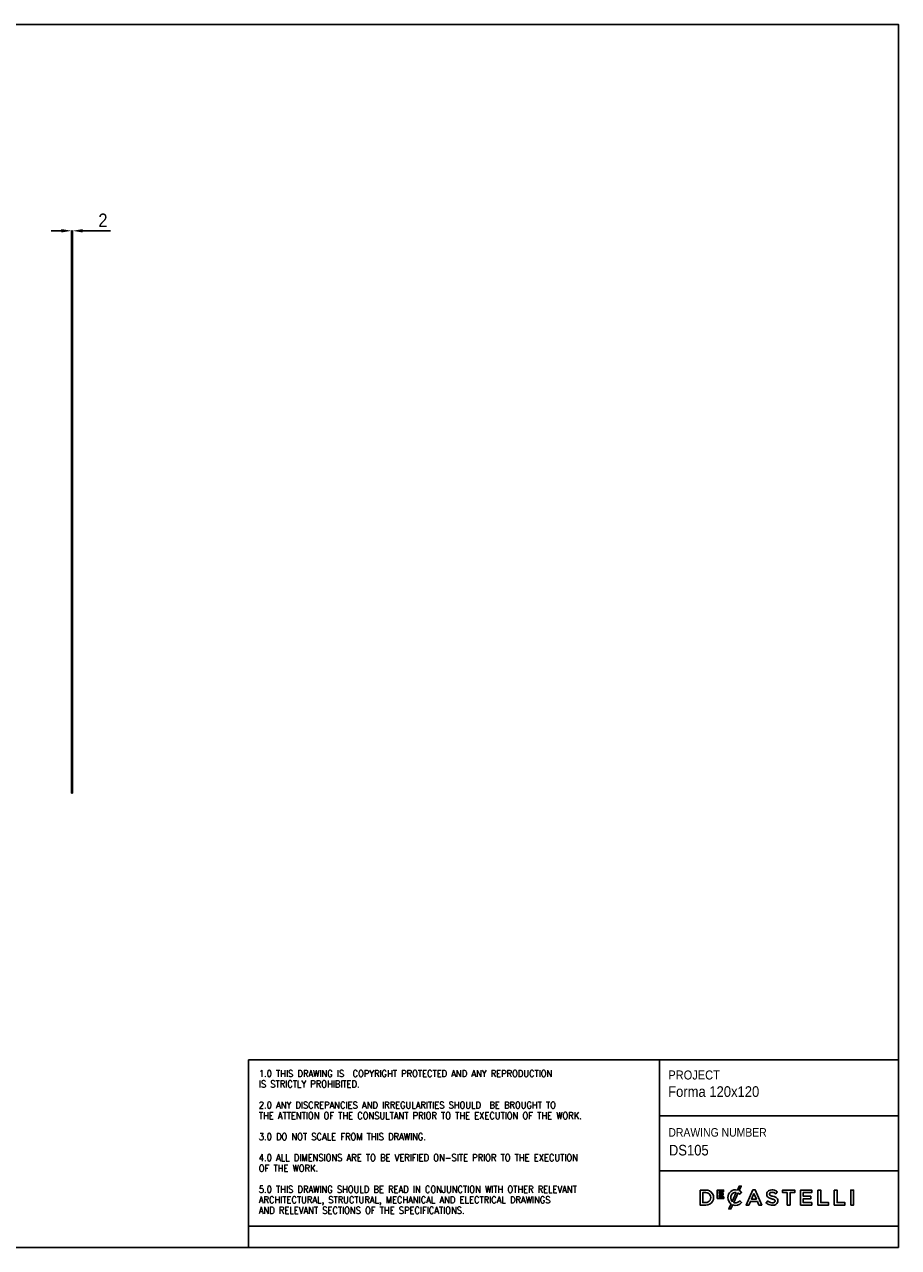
# Model space of a CAD drawing. Header units: millimetres. Extents: x 24 to 4124, y 25 to 2895.
# Tile 2 of 2: x 2074 to 4124, y 25 to 2895. Entities that reach past the tile are written whole.
import ezdxf

# ---------------------------------------------------------------- set-up
doc = ezdxf.new("R2010")
doc.units = ezdxf.units.MM
doc.header["$LTSCALE"] = 12
doc.header["$PDSIZE"] = -1
doc.linetypes.add('SLD-Solido', pattern=[0])
for name, color, linetype in [('NOTE', 3, 'SLD-Solido'), ('QUOTE', 1, 'SLD-Solido'), ('SCHIZZI', 9, 'Continuous')]:
    doc.layers.add(name, color=color, linetype=linetype)
doc.styles.add('SLDTEXTSTYLE0', font='Gothic.ttf', dxfattribs={"width": 0.913})
doc.styles.add('SLDTEXTSTYLE1', font='romans__.ttf', dxfattribs={"width": 0.893})
doc.dimstyles.new('SLDDIMSTYLE1', dxfattribs={"dimtxt": 31.75, "dimasz": 24, "dimexe": 0, "dimexo": 0.0625, "dimgap": 7.9375, "dimtad": 1, "dimdec": 1, "dimrnd": 1e-09, "dimzin": 12, "dimdsep": 46, "dimtxsty": 'SLDTEXTSTYLE0', "dimsah": 1, "dimcen": 0.09, "dimadec": 0, "dimazin": 3, "dimtfac": 1, "dimtdec": 1, "dimtmove": 0, "dimatfit": 0, "dimfxl": 0, "dimfrac": 2, "dimtolj": 1, "dimtzin": 12, "dimarcsym": 0})

# ---------------------------------------------------------------- blocks, each defined once
blk = doc.blocks.new('_D_2')
at = {"layer": 'Defpoints', "color": 0}
for p in [(2186.5, 2411.1), (2184.5, 2291.1), (2186.5, 2291.1)]:
    blk.add_point(p, dxfattribs=at)
at = {"layer": 'QUOTE', "color": 0, "lineweight": -2}
for p, q in [((2160.5, 2411.1), (2136.5, 2411.1)), ((2184.5, 2291.2), (2184.5, 2411.1)), ((2184.5, 2411.1), (2186.5, 2411.1)), ((2186.5, 2291.2), (2186.5, 2411.1)), ((2210.5, 2411.1), (2275.8, 2411.1))]:
    blk.add_line(p, q, dxfattribs=at)
at = {"layer": 'QUOTE', "color": 0}
for points in [[(2160.5, 2415.1), (2160.5, 2407.1), (2184.5, 2411.1)], [(2210.5, 2415.1), (2210.5, 2407.1), (2186.5, 2411.1)]]:
    blk.add_solid(points, dxfattribs=at)
at = {"layer": 'QUOTE', "color": 0, "insert": (2258, 2451.6), "char_height": 31.75, "attachment_point": 2, "style": 'SLDTEXTSTYLE0'}
blk.add_mtext('\\A1;2', dxfattribs=at)

msp = doc.modelspace()

# ---------------------------------------------------------------- linework, layer by layer
for p, q in [((2184.54, 2291.15), (2184.54, 1091.15)), ((2184.54, 2291.15), (2186.54, 2291.15)), ((2186.54, 2291.15), (2186.54, 1091.15)), ((2184.54, 1091.15), (2186.54, 1091.15))]:
    msp.add_line(p, q)
at = {"layer": 'SCHIZZI', "color": 7}
for p, q in [((3563.66, 465.52), (3563.66, 75.27)), ((3563.66, 334.71), (4123.89, 334.71)), ((3563.66, 205.06), (4123.91, 205.06)), ((3755.69, 155.16), (3755.57, 155.27)), ((3723.64, 142.37), (3723.64, 142.44)), ((3755.83, 130.56), (3755.94, 130.68)), ((2599.48, 75.27), (2599.48, 25.27))]:
    msp.add_line(p, q, dxfattribs=at)
for points in [[(4123.92, 25.27), (4123.72, 2895.27), (23.92, 2895.27), (23.92, 25.27)], [(3712.41, 148.29), (3712.41, 152.12), (3703.2, 152.12), (3703.2, 156.09), (3713.67, 156.09), (3713.67, 159.91), (3698.93, 159.91), (3698.93, 140.36), (3713.81, 140.36), (3713.81, 144.19), (3703.2, 144.19), (3703.2, 148.29)], [(3781.85, 160.4), (3766.35, 124.92), (3773.01, 124.92), (3776.59, 133.34), (3792.86, 133.34), (3796.39, 124.92), (3803.25, 124.92), (3787.8, 160.29), (3787.75, 160.4)], [(3784.7, 152.46), (3790.47, 139.13), (3778.99, 139.13)], [(3862.91, 154.12), (3862.91, 124.92), (3869.44, 124.92), (3869.44, 154.12), (3880.5, 154.12), (3880.5, 160.15), (3851.85, 160.15), (3851.85, 154.12)], [(3918.07, 139.77), (3918.07, 145.6), (3900.58, 145.6), (3900.58, 154.32), (3920.31, 154.32), (3920.31, 160.15), (3894.1, 160.15), (3894.1, 124.92), (3920.56, 124.92), (3920.56, 130.75), (3900.58, 130.75), (3900.58, 139.77)], [(3934.96, 160.15), (3934.96, 124.92), (3959.77, 124.92), (3959.77, 130.85), (3941.44, 130.85), (3941.44, 160.15)], [(3973.27, 160.15), (3973.27, 124.92), (3998.09, 124.92), (3998.09, 130.85), (3979.75, 130.85), (3979.75, 160.15)], [(4011.94, 124.92), (4018.41, 124.92), (4018.41, 160.15), (4011.94, 160.15)]]:
    msp.add_lwpolyline(points, close=True, dxfattribs=at)
msp.add_lwpolyline([(4123.91, 75.27), (2599.48, 75.27), (2599.48, 465.52), (4123.89, 465.52)], dxfattribs=at)
for points in [[(3658.44, 160.15), (3658.44, 124.92), (3671.62, 124.92, 1.0555946), (3671.62, 160.15)], [(3671.62, 130.85, 1.0217676), (3671.62, 154.22), (3664.92, 154.22), (3664.92, 130.85)], [(3731.06, 127.57, -0.2366566), (3723.64, 142.37, -0.4912249), (3746.01, 160.2), (3750.25, 169.51), (3755.13, 169.51), (3750.28, 158.86, -0.086931), (3755.69, 155.16), (3751.53, 150.36, 0.0663381), (3747.65, 153.25), (3737.57, 131.11, 0.1655168), (3745.13, 130.73, 0.1312269), (3751.77, 134.91), (3755.94, 130.68, -0.3118527), (3735.01, 125.49), (3730.68, 115.99), (3725.78, 115.99)], [(3743.4, 154.65, 0.3275059), (3731.81, 148.66, 0.3064575), (3733.83, 133.65)], [(3815.25, 153.55, 0.1311188), (3814.98, 147.7, 0.1847876), (3817.81, 143.12, 0.0813504), (3821.8, 141, 0.0253736), (3824.85, 140.05, -0.009562), (3825.47, 139.87, 0.0143707), (3826.61, 139.6, -0.0350168), (3830.54, 138.5, -0.0561266), (3832.69, 137.49, -0.1416688), (3834.03, 136.08, -0.1598738), (3834.25, 133.45, -0.1633528), (3833.06, 131.54, -0.144581), (3829.59, 130.2, -0.1006576), (3823.99, 130.77, -0.1170031), (3817.31, 134.73), (3813.4, 130.08, 0.1231981), (3822.6, 125.14, 0.0728853), (3829.09, 124.47, 0.1248), (3836.1, 126.44, 0.1648919), (3839.97, 130.84, 0.1911522), (3839.96, 139.35, 0.1722296), (3835.23, 143.56, 0.058826), (3829.41, 145.52, -0.0294775), (3824.94, 146.81, -0.0881481), (3822.34, 148.16, -0.1640119), (3821.24, 149.94, -0.2055022), (3821.77, 152.97, -0.1823737), (3824.94, 154.78, -0.0938067), (3829.26, 154.65, -0.1104678), (3836.06, 151.31), (3839.55, 156.23, 0.0810841), (3833.27, 159.61, 0.0784937), (3826.77, 160.59, 0.1100768), (3820.43, 159.23, 0.2034911)]]:
    msp.add_lwpolyline(points, format="xyb", close=True, dxfattribs=at)

# ---------------------------------------------------------------- texts
at = {"layer": 'NOTE', "color": 7, "attachment_point": 1}
for s, insert, char_height, style in [('1.0 THIS DRAWING IS  COPYRIGHT PROTECTED AND ANY REPRODUCTION', (2623.59, 441.58), 16, 'SLDTEXTSTYLE1'), ('PROJECT', (3584.17, 440.76), 21.167, 'SLDTEXTSTYLE0'), ('IS STRICTLY PROHIBITED.', (2623.59, 416.89), 16, 'SLDTEXTSTYLE1'), ('Forma 120x120', (3583.51, 403.75), 25, 'SLDTEXTSTYLE0'), ('2.0 ANY DISCREPANCIES AND IRREGULARITIES SHOULD  BE BROUGHT TO ', (2623.59, 367.5), 16, 'SLDTEXTSTYLE1'), ('THE ATTENTION OF THE CONSULTANT PRIOR TO THE EXECUTION OF THE WORK.', (2623.59, 342.8), 16, 'SLDTEXTSTYLE1'), ('3.0 DO NOT SCALE FROM THIS DRAWING.', (2623.59, 293.41), 16, 'SLDTEXTSTYLE1'), ('DRAWING NUMBER', (3584.17, 305.48), 20, 'SLDTEXTSTYLE0'), (' DS105', (3576.87, 266.27), 25, 'SLDTEXTSTYLE0'), ('4.0 ALL DIMENSIONS ARE TO BE VERIFIED ON-SITE PRIOR TO THE EXECUTION ', (2623.59, 244.02), 16, 'SLDTEXTSTYLE1'), ('OF THE WORK.', (2623.59, 219.33), 16, 'SLDTEXTSTYLE1'), ('ARCHITECTURAL, STRUCTURAL, MECHANICAL AND ELECTRICAL DRAWINGS ', (2623.59, 145.25), 16, 'SLDTEXTSTYLE1'), ('5.0 THIS DRAWING SHOULD BE READ IN CONJUNCTION WITH OTHER RELEVANT ', (2623.59, 169.94), 16, 'SLDTEXTSTYLE1'), ('AND RELEVANT SECTIONS OF THE SPECIFICATIONS.', (2623.59, 120.55), 16, 'SLDTEXTSTYLE1')]:
    msp.add_mtext(s, dxfattribs=dict(at, insert=insert, char_height=char_height, style=style))

# ---------------------------------------------------------------- dimensions: what is measured, and where the dimension line sits
at = {"layer": 'QUOTE'}
dim = msp.add_linear_dim(base=(2186.54, 2411.15), p1=(2184.54, 2291.15), p2=(2186.54, 2291.15), dimstyle='SLDDIMSTYLE1', dxfattribs=at)
dim.commit()
dim.dimension.update_dxf_attribs({"geometry": '_D_2', "text_midpoint": (2257.97, 2411.15), "dimtype": 160})

doc.saveas('drawing.dxf')
